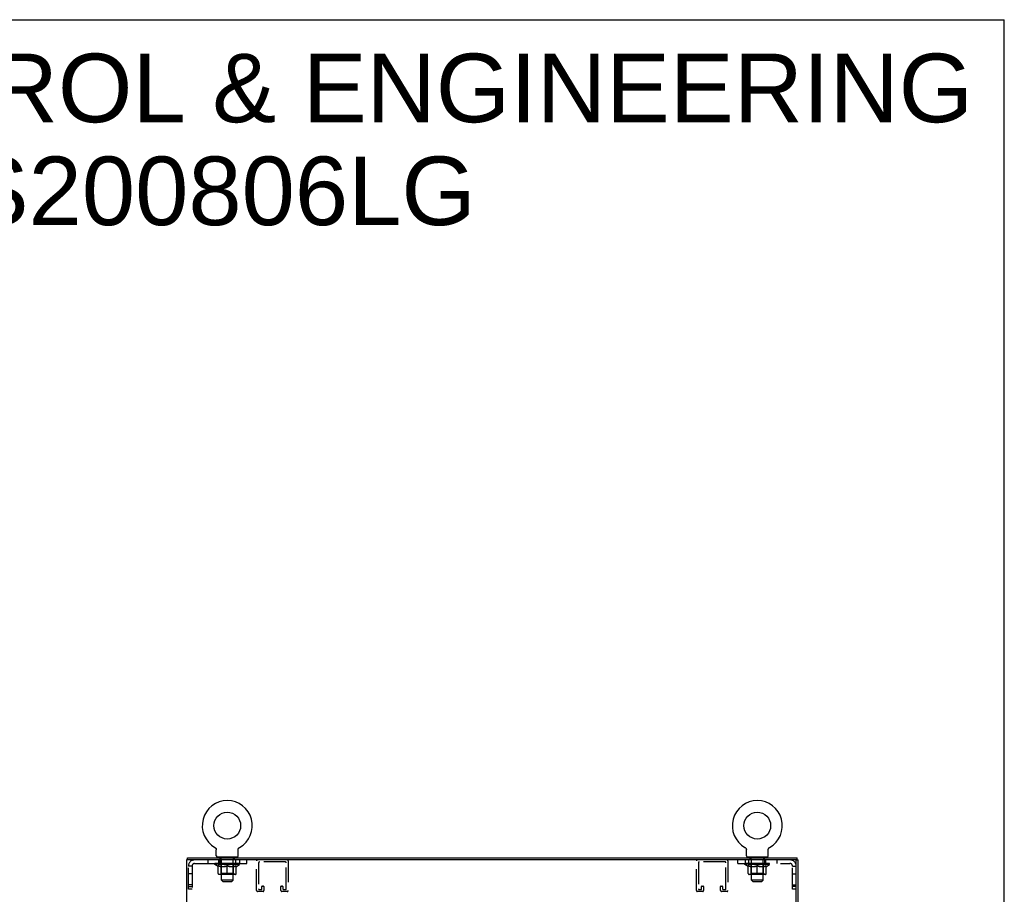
# Model space of a CAD drawing. Header units: inches. Extents: x 0 to 200, y 0 to 129.
# Tile 44 of 44: x 149 to 200, y 84 to 129. Entities that reach past the tile are written whole.
import ezdxf

# ---------------------------------------------------------------- set-up
doc = ezdxf.new("R2010")
doc.units = ezdxf.units.IN
doc.header["$LTSCALE"] = 11
doc.header["$MEASUREMENT"] = 0
doc.linetypes.add('HIDDEN', pattern=[0.2, 0.1, -0.1])
doc.layers.get('0').update_dxf_attribs({"linetype": 'CONTINUOUS'})
doc.layers.add('DEFAULT_2', color=8, linetype='HIDDEN')
doc.layers.add('DIMENSIONS', color=7, linetype='CONTINUOUS')
doc.styles.get("Standard").update_dxf_attribs({"font": 'arial.ttf'})

msp = doc.modelspace()

# ---------------------------------------------------------------- linework, layer by layer
at = {"color": 7, "linetype": 'Continuous'}
for p, q in [((0, 129.412), (200, 129.412)), ((200, 0), (200, 129.412)), ((159.36, 86.819), (159.359, 86.819)), ((159.36, 86.819), (159.364, 86.817)), ((159.362, 86.818), (159.361, 86.819)), ((159.364, 86.817), (159.368, 86.814)), ((159.368, 86.814), (159.372, 86.811)), ((159.372, 86.811), (159.376, 86.808)), ((159.376, 86.808), (159.38, 86.805)), ((159.38, 86.805), (159.384, 86.802)), ((159.384, 86.802), (159.388, 86.798)), ((159.388, 86.798), (159.392, 86.795)), ((159.391, 86.795), (159.395, 86.791)), ((159.395, 86.791), (159.398, 86.787)), ((159.398, 86.787), (159.402, 86.783)), ((159.401, 86.783), (159.405, 86.779)), ((159.405, 86.779), (159.408, 86.775)), ((159.407, 86.775), (159.41, 86.771)), ((159.413, 86.767), (159.415, 86.762)), ((159.415, 86.762), (159.418, 86.758)), ((159.418, 86.758), (159.42, 86.753)), ((159.42, 86.753), (159.422, 86.748)), ((159.422, 86.748), (159.424, 86.744)), ((159.424, 86.744), (159.425, 86.739)), ((159.425, 86.739), (159.427, 86.734)), ((159.427, 86.734), (159.428, 86.729)), ((159.428, 86.729), (159.429, 86.724)), ((159.429, 86.724), (159.43, 86.719)), ((159.43, 86.719), (159.431, 86.714)), ((159.431, 86.714), (159.432, 86.709)), ((159.432, 86.699), (159.432, 86.694)), ((159.432, 86.38), (159.432, 86.694)), ((160.557, 86.38), (160.557, 86.694)), ((160.558, 86.709), (160.559, 86.714)), ((160.558, 86.704), (160.558, 86.709)), ((160.559, 86.719), (160.56, 86.724)), ((160.559, 86.714), (160.559, 86.719)), ((160.56, 86.724), (160.562, 86.729)), ((160.562, 86.729), (160.563, 86.734)), ((160.563, 86.734), (160.564, 86.739)), ((160.564, 86.739), (160.566, 86.744)), ((160.566, 86.744), (160.568, 86.748)), ((160.568, 86.748), (160.57, 86.753)), ((160.57, 86.753), (160.572, 86.758)), ((160.572, 86.758), (160.574, 86.762)), ((160.574, 86.762), (160.577, 86.767)), ((160.577, 86.766), (160.579, 86.771)), ((160.579, 86.771), (160.582, 86.775)), ((160.582, 86.775), (160.585, 86.779)), ((160.585, 86.779), (160.588, 86.783)), ((160.588, 86.783), (160.591, 86.787)), ((160.591, 86.787), (160.595, 86.791)), ((160.595, 86.791), (160.598, 86.795)), ((160.598, 86.795), (160.602, 86.798)), ((160.602, 86.798), (160.606, 86.802)), ((160.605, 86.802), (160.609, 86.805)), ((160.609, 86.805), (160.613, 86.808)), ((160.613, 86.808), (160.617, 86.811)), ((160.617, 86.811), (160.621, 86.814)), ((160.621, 86.814), (160.626, 86.817)), ((160.621, 86.814), (160.623, 86.815)), ((160.626, 86.817), (160.63, 86.819)), ((160.629, 86.819), (160.627, 86.818)), ((160.63, 86.819), (160.63, 86.819)), ((186.648, 86.819), (186.647, 86.819)), ((186.648, 86.819), (186.652, 86.817)), ((186.65, 86.818), (186.649, 86.819)), ((186.652, 86.817), (186.656, 86.814)), ((186.656, 86.814), (186.66, 86.811)), ((186.66, 86.811), (186.664, 86.808)), ((186.664, 86.808), (186.668, 86.805)), ((186.668, 86.805), (186.672, 86.802)), ((186.672, 86.802), (186.676, 86.798)), ((186.676, 86.798), (186.68, 86.795)), ((186.679, 86.795), (186.683, 86.791)), ((186.683, 86.791), (186.686, 86.787)), ((186.686, 86.787), (186.69, 86.783)), ((186.689, 86.783), (186.693, 86.779)), ((186.693, 86.779), (186.696, 86.775)), ((186.695, 86.775), (186.698, 86.771)), ((186.698, 86.771), (186.701, 86.766)), ((186.701, 86.767), (186.703, 86.762)), ((186.703, 86.762), (186.706, 86.758)), ((186.706, 86.758), (186.708, 86.753)), ((186.708, 86.753), (186.71, 86.748)), ((186.71, 86.748), (186.712, 86.744)), ((186.712, 86.744), (186.713, 86.739)), ((186.713, 86.739), (186.715, 86.734)), ((186.715, 86.734), (186.716, 86.729)), ((186.716, 86.729), (186.717, 86.724)), ((186.717, 86.724), (186.718, 86.719)), ((186.718, 86.719), (186.719, 86.714)), ((186.719, 86.714), (186.72, 86.709)), ((186.72, 86.699), (186.72, 86.694)), ((186.72, 86.38), (186.72, 86.694)), ((187.845, 86.38), (187.845, 86.694)), ((187.846, 86.709), (187.847, 86.714)), ((187.846, 86.704), (187.846, 86.709)), ((187.847, 86.719), (187.848, 86.724)), ((187.847, 86.714), (187.847, 86.719)), ((187.848, 86.724), (187.85, 86.729)), ((187.849, 86.729), (187.851, 86.734)), ((187.851, 86.734), (187.852, 86.739)), ((187.852, 86.739), (187.854, 86.744)), ((187.854, 86.744), (187.856, 86.748)), ((187.856, 86.748), (187.858, 86.753)), ((187.858, 86.753), (187.86, 86.758)), ((187.86, 86.758), (187.862, 86.762)), ((187.862, 86.762), (187.865, 86.767)), ((187.865, 86.766), (187.867, 86.771)), ((187.867, 86.771), (187.87, 86.775)), ((187.87, 86.775), (187.873, 86.779)), ((187.873, 86.779), (187.876, 86.783)), ((187.876, 86.783), (187.879, 86.787)), ((187.879, 86.787), (187.883, 86.791)), ((187.883, 86.791), (187.886, 86.795)), ((187.886, 86.795), (187.89, 86.798)), ((187.89, 86.798), (187.893, 86.802)), ((187.893, 86.802), (187.897, 86.805)), ((187.897, 86.805), (187.901, 86.808)), ((187.901, 86.808), (187.905, 86.811)), ((187.905, 86.811), (187.909, 86.814)), ((187.909, 86.814), (187.914, 86.817)), ((187.909, 86.814), (187.911, 86.815)), ((187.914, 86.817), (187.918, 86.819)), ((187.917, 86.819), (187.915, 86.818)), ((187.918, 86.819), (187.918, 86.819)), ((157.943, 86.177), (157.943, 86.281)), ((159.495, 86.311), (159.495, 86.281)), ((160.495, 86.311), (159.495, 86.311)), ((160.495, 86.311), (160.495, 86.281)), ((186.783, 86.311), (186.783, 86.281)), ((187.783, 86.311), (186.783, 86.311)), ((187.783, 86.311), (187.783, 86.281)), ((189.283, 86.162), (189.283, 86.177)), ((189.283, 86.177), (189.387, 86.177)), ((189.335, 86.177), (189.335, 86.281))]:
    msp.add_line(p, q, dxfattribs=at)
at = {"color": 3, "linetype": 'Continuous'}
for p, q in [((157.891, 86.177), (157.891, 7.645)), ((189.268, 86.177), (157.891, 86.177)), ((157.943, 86.281), (189.335, 86.281)), ((189.387, 7.645), (189.387, 86.177)), ((189.283, 7.66), (189.283, 86.162))]:
    msp.add_line(p, q, dxfattribs=at)
at = {"color": 7, "linetype": 'Continuous'}
for points in [[(159.41, 86.771), (159.413, 86.766), (159.415, 86.762)], [(159.432, 86.709), (159.432, 86.704), (159.432, 86.699)], [(160.557, 86.694), (160.557, 86.699), (160.558, 86.704)], [(160.557, 86.694), (160.557, 86.699), (160.558, 86.704)], [(186.72, 86.709), (186.72, 86.704), (186.72, 86.699)], [(187.845, 86.694), (187.845, 86.699), (187.846, 86.704)], [(187.845, 86.694), (187.845, 86.699), (187.846, 86.704)]]:
    msp.add_lwpolyline(points, dxfattribs=at)
for centre in [(159.995, 87.939), (187.283, 87.939)]:
    msp.add_circle(centre, 0.688, dxfattribs=at)
for centre, radius, start, end in [((159.995, 87.939), 1.288, 299.5053, 240.4947), ((187.283, 87.939), 1.288, 299.5053, 240.4947), ((159.501, 86.38), 0.069, 180, 265), ((160.488, 86.38), 0.069, 275, 360), ((186.789, 86.38), 0.069, 180, 265), ((187.776, 86.38), 0.069, 275, 360)]:
    msp.add_arc(centre, radius, start, end, dxfattribs=at)
at = {"color": 3, "linetype": 'Continuous'}
msp.add_arc((189.268, 86.162), 0.015, 0, 90, dxfattribs=at)
at = {"layer": 'DEFAULT_2', "color": 8, "linetype": 'HIDDEN'}
for p, q in [((159.367, 86.815), (159.368, 86.814)), ((186.655, 86.815), (186.656, 86.814)), ((158.995, 86.177), (158.995, 85.989)), ((159.555, 85.989), (159.555, 86.177)), ((159.557, 85.989), (159.557, 86.177)), ((159.62, 86.177), (159.62, 85.989)), ((159.63, 86.221), (159.63, 86.301)), ((159.7, 86.211), (159.64, 86.211)), ((159.682, 86.311), (159.682, 86.281)), ((159.695, 85.13), (159.695, 86.201)), ((160.35, 86.211), (160.29, 86.211)), ((160.295, 85.13), (160.295, 86.201)), ((160.307, 86.311), (160.307, 86.281)), ((160.36, 86.221), (160.36, 86.301)), ((160.432, 85.989), (160.432, 86.177)), ((160.435, 85.989), (160.435, 86.177)), ((160.62, 86.177), (160.62, 85.989)), ((160.995, 85.989), (160.995, 86.177)), ((186.283, 85.989), (186.283, 86.177)), ((186.658, 86.177), (186.658, 85.989)), ((186.843, 85.989), (186.843, 86.177)), ((186.845, 85.989), (186.845, 86.177)), ((186.918, 86.221), (186.918, 86.301)), ((186.988, 86.211), (186.928, 86.211)), ((186.97, 86.311), (186.97, 86.281)), ((186.983, 85.13), (186.983, 86.201)), ((187.638, 86.211), (187.578, 86.211)), ((187.583, 85.13), (187.583, 86.201)), ((187.595, 86.311), (187.595, 86.281)), ((187.648, 86.221), (187.648, 86.301)), ((187.658, 86.177), (187.658, 85.989)), ((187.72, 85.989), (187.72, 86.177)), ((187.723, 85.989), (187.723, 86.177)), ((188.283, 86.177), (188.283, 85.989)), ((157.995, 84.676), (157.995, 85.859)), ((158.183, 85.859), (157.995, 85.859)), ((158.183, 85.859), (158.183, 84.676)), ((158.313, 85.989), (160.995, 85.989)), ((159.362, 85.945), (159.362, 85.991)), ((159.521, 85.833), (159.362, 85.945)), ((160.628, 85.945), (159.362, 85.945)), ((159.371, 85.985), (159.371, 85.991)), ((159.38, 85.981), (159.38, 85.985)), ((159.38, 85.981), (160.61, 85.981)), ((159.389, 85.981), (159.389, 85.985)), ((159.39, 85.981), (159.39, 85.985)), ((159.4, 85.985), (159.4, 85.991)), ((159.416, 85.981), (159.416, 85.985)), ((159.418, 85.981), (159.418, 85.985)), ((159.446, 85.985), (159.446, 85.991)), ((159.461, 85.981), (159.461, 85.985)), ((159.464, 85.981), (159.464, 85.985)), ((159.668, 85.984), (159.467, 85.984)), ((159.51, 85.985), (159.51, 85.991)), ((159.511, 85.981), (159.511, 85.984)), ((159.512, 85.981), (159.512, 85.984)), ((159.515, 85.981), (159.515, 85.984)), ((159.521, 85.833), (159.531, 85.833)), ((159.522, 85.981), (159.522, 85.985)), ((159.522, 85.981), (159.522, 85.984)), ((159.525, 85.981), (159.525, 85.985)), ((159.529, 85.981), (159.529, 85.985)), ((159.531, 85.47), (159.531, 85.876)), ((159.533, 85.981), (159.533, 85.984)), ((159.547, 85.981), (159.547, 85.984)), ((159.565, 85.981), (159.565, 85.984)), ((159.566, 85.981), (159.566, 85.987)), ((159.586, 85.981), (159.586, 85.984)), ((159.586, 85.981), (159.586, 85.984)), ((159.588, 85.985), (159.588, 85.991)), ((159.597, 85.981), (159.597, 85.985)), ((159.602, 85.981), (159.602, 85.985)), ((159.611, 85.981), (159.611, 85.984)), ((159.622, 85.981), (159.622, 85.989)), ((159.638, 85.981), (159.638, 85.984)), ((159.641, 85.981), (159.641, 85.984)), ((159.668, 85.981), (159.668, 85.984)), ((159.735, 85.984), (159.673, 85.984)), ((159.674, 85.833), (159.854, 85.833)), ((159.678, 85.985), (159.678, 85.991)), ((159.682, 85.473), (159.682, 85.942)), ((159.685, 85.981), (159.685, 85.985)), ((159.69, 85.981), (159.69, 85.985)), ((159.696, 85.981), (159.696, 85.99)), ((159.7, 85.981), (159.7, 85.984)), ((159.711, 85.981), (159.711, 85.984)), ((159.735, 85.981), (159.735, 85.984)), ((159.81, 85.984), (159.751, 85.984)), ((159.771, 85.981), (159.771, 85.984)), ((159.778, 85.985), (159.778, 85.991)), ((159.782, 85.981), (159.782, 85.985)), ((159.784, 85.981), (159.784, 85.991)), ((159.787, 85.981), (159.787, 85.985)), ((159.794, 85.981), (159.794, 85.985)), ((159.81, 85.981), (159.81, 85.984)), ((159.89, 85.984), (159.836, 85.984)), ((159.849, 85.981), (159.849, 85.984)), ((159.88, 85.984), (159.958, 85.989)), ((159.885, 85.985), (159.885, 85.991)), ((159.885, 85.985), (159.885, 85.991)), ((159.885, 85.991), (159.885, 85.991)), ((159.885, 85.981), (159.885, 85.985)), ((159.889, 85.981), (159.889, 85.985)), ((159.89, 85.981), (159.89, 85.984)), ((159.891, 85.981), (159.891, 85.985)), ((159.926, 85.984), (159.99, 85.984)), ((159.931, 85.981), (159.931, 85.984)), ((159.937, 85.984), (159.937, 85.988)), ((159.958, 85.984), (159.958, 85.989)), ((159.974, 85.981), (159.974, 85.984)), ((159.992, 85.985), (159.992, 85.985)), ((159.992, 85.981), (159.992, 85.985)), ((159.992, 85.981), (159.992, 85.985)), ((159.995, 85.985), (159.995, 85.991)), ((159.995, 85.991), (160.109, 85.984)), ((159.995, 85.433), (159.995, 85.877)), ((159.997, 85.981), (159.997, 85.985)), ((159.997, 85.985), (159.998, 85.985)), ((159.998, 85.981), (159.998, 85.985)), ((160.016, 85.981), (160.016, 85.984)), ((160.016, 85.984), (160.064, 85.984)), ((160.058, 85.981), (160.058, 85.984)), ((160.099, 85.981), (160.099, 85.985)), ((160.099, 85.981), (160.099, 85.984)), ((160.099, 85.984), (160.154, 85.984)), ((160.1, 85.981), (160.1, 85.985)), ((160.104, 85.985), (160.104, 85.991)), ((160.104, 85.991), (160.105, 85.991)), ((160.104, 85.981), (160.104, 85.985)), ((160.105, 85.985), (160.105, 85.991)), ((160.136, 85.833), (160.316, 85.833)), ((160.141, 85.981), (160.141, 85.984)), ((160.18, 85.981), (160.18, 85.984)), ((160.18, 85.984), (160.239, 85.984)), ((160.195, 85.981), (160.195, 85.985)), ((160.203, 85.981), (160.203, 85.985)), ((160.205, 85.981), (160.205, 85.991)), ((160.208, 85.981), (160.208, 85.985)), ((160.211, 85.985), (160.211, 85.991)), ((160.219, 85.981), (160.219, 85.984)), ((160.255, 85.981), (160.255, 85.984)), ((160.255, 85.984), (160.317, 85.984)), ((160.279, 85.981), (160.279, 85.984)), ((160.29, 85.981), (160.29, 85.984)), ((160.294, 85.981), (160.294, 85.99)), ((160.3, 85.981), (160.3, 85.985)), ((160.305, 85.981), (160.305, 85.985)), ((160.308, 85.473), (160.308, 85.942)), ((160.311, 85.985), (160.311, 85.991)), ((160.322, 85.981), (160.322, 85.984)), ((160.322, 85.984), (160.523, 85.984)), ((160.349, 85.981), (160.349, 85.984)), ((160.352, 85.981), (160.352, 85.984)), ((160.367, 85.981), (160.367, 85.989)), ((160.379, 85.981), (160.379, 85.984)), ((160.388, 85.981), (160.388, 85.985)), ((160.392, 85.981), (160.392, 85.985)), ((160.402, 85.985), (160.402, 85.991)), ((160.403, 85.981), (160.403, 85.984)), ((160.403, 85.981), (160.403, 85.984)), ((160.424, 85.981), (160.424, 85.987)), ((160.424, 85.981), (160.424, 85.984)), ((160.442, 85.981), (160.442, 85.984)), ((160.457, 85.981), (160.457, 85.984)), ((160.458, 85.47), (160.458, 85.876)), ((160.458, 85.833), (160.469, 85.833)), ((160.461, 85.981), (160.461, 85.985)), ((160.464, 85.981), (160.464, 85.985)), ((160.468, 85.981), (160.468, 85.985)), ((160.468, 85.981), (160.468, 85.984)), ((160.469, 85.833), (160.628, 85.945)), ((160.475, 85.981), (160.475, 85.984)), ((160.478, 85.981), (160.478, 85.984)), ((160.479, 85.981), (160.479, 85.984)), ((160.48, 85.985), (160.48, 85.991)), ((160.526, 85.981), (160.526, 85.985)), ((160.529, 85.981), (160.529, 85.985)), ((160.543, 85.985), (160.543, 85.991)), ((160.572, 85.981), (160.572, 85.985)), ((160.574, 85.981), (160.574, 85.985)), ((160.59, 85.985), (160.59, 85.991)), ((160.6, 85.981), (160.6, 85.985)), ((160.601, 85.981), (160.601, 85.985)), ((160.61, 85.981), (160.61, 85.985)), ((160.618, 85.985), (160.618, 85.991)), ((160.628, 85.945), (160.628, 85.991)), ((161.507, 84.598), (161.507, 86.131)), ((161.611, 86.027), (161.611, 84.679)), ((162.982, 86.073), (161.657, 86.073)), ((163.028, 84.679), (163.028, 86.027)), ((163.132, 86.131), (163.132, 84.598)), ((184.145, 84.598), (184.145, 86.131)), ((184.249, 86.027), (184.249, 84.679)), ((185.62, 86.073), (184.295, 86.073)), ((185.666, 84.679), (185.666, 86.027)), ((185.77, 86.131), (185.77, 84.598)), ((186.283, 85.989), (188.965, 85.989)), ((186.65, 85.945), (186.65, 85.991)), ((187.916, 85.945), (186.65, 85.945)), ((186.809, 85.833), (186.65, 85.945)), ((186.659, 85.985), (186.659, 85.991)), ((186.668, 85.981), (186.668, 85.985)), ((186.668, 85.981), (187.898, 85.981)), ((186.677, 85.981), (186.677, 85.985)), ((186.678, 85.981), (186.678, 85.985)), ((186.688, 85.985), (186.688, 85.991)), ((186.704, 85.981), (186.704, 85.985)), ((186.706, 85.981), (186.706, 85.985)), ((186.734, 85.985), (186.734, 85.991)), ((186.749, 85.981), (186.749, 85.985)), ((186.752, 85.981), (186.752, 85.985)), ((186.956, 85.984), (186.755, 85.984)), ((186.798, 85.985), (186.798, 85.991)), ((186.799, 85.981), (186.799, 85.984)), ((186.8, 85.981), (186.8, 85.984)), ((186.803, 85.981), (186.803, 85.984)), ((186.809, 85.833), (186.819, 85.833)), ((186.81, 85.981), (186.81, 85.985)), ((186.81, 85.981), (186.81, 85.984)), ((186.813, 85.981), (186.813, 85.985)), ((186.817, 85.981), (186.817, 85.985)), ((186.819, 85.47), (186.819, 85.876)), ((186.821, 85.981), (186.821, 85.984)), ((186.835, 85.981), (186.835, 85.984)), ((186.853, 85.981), (186.853, 85.984)), ((186.854, 85.981), (186.854, 85.987)), ((186.874, 85.981), (186.874, 85.984)), ((186.874, 85.981), (186.874, 85.984)), ((186.876, 85.985), (186.876, 85.991)), ((186.885, 85.981), (186.885, 85.985)), ((186.89, 85.981), (186.89, 85.985)), ((186.899, 85.981), (186.899, 85.984)), ((186.91, 85.981), (186.91, 85.989)), ((186.926, 85.981), (186.926, 85.984)), ((186.929, 85.981), (186.929, 85.984)), ((186.956, 85.981), (186.956, 85.984)), ((187.023, 85.984), (186.961, 85.984)), ((186.962, 85.833), (187.142, 85.833)), ((186.966, 85.985), (186.966, 85.991)), ((186.97, 85.473), (186.97, 85.942)), ((186.973, 85.981), (186.973, 85.985)), ((186.978, 85.981), (186.978, 85.985)), ((186.984, 85.981), (186.984, 85.99)), ((186.988, 85.981), (186.988, 85.984)), ((186.999, 85.981), (186.999, 85.984)), ((187.023, 85.981), (187.023, 85.984)), ((187.098, 85.984), (187.039, 85.984)), ((187.059, 85.981), (187.059, 85.984)), ((187.066, 85.985), (187.066, 85.991)), ((187.07, 85.981), (187.07, 85.985)), ((187.072, 85.981), (187.072, 85.991)), ((187.075, 85.981), (187.075, 85.985)), ((187.082, 85.981), (187.082, 85.985)), ((187.098, 85.981), (187.098, 85.984)), ((187.178, 85.984), (187.124, 85.984)), ((187.137, 85.981), (187.137, 85.984)), ((187.168, 85.984), (187.246, 85.989)), ((187.173, 85.985), (187.173, 85.991)), ((187.173, 85.985), (187.173, 85.991)), ((187.173, 85.991), (187.173, 85.991)), ((187.173, 85.981), (187.173, 85.985)), ((187.177, 85.981), (187.177, 85.985)), ((187.178, 85.981), (187.178, 85.984)), ((187.179, 85.981), (187.179, 85.985)), ((187.214, 85.984), (187.278, 85.984)), ((187.219, 85.981), (187.219, 85.984)), ((187.225, 85.984), (187.225, 85.988)), ((187.246, 85.984), (187.246, 85.989)), ((187.262, 85.981), (187.262, 85.984)), ((187.28, 85.985), (187.28, 85.985)), ((187.28, 85.981), (187.28, 85.985)), ((187.28, 85.981), (187.28, 85.985)), ((187.283, 85.985), (187.283, 85.991)), ((187.283, 85.991), (187.397, 85.984)), ((187.283, 85.433), (187.283, 85.877)), ((187.285, 85.981), (187.285, 85.985)), ((187.285, 85.981), (187.285, 85.985)), ((187.285, 85.985), (187.285, 85.985)), ((187.304, 85.981), (187.304, 85.984)), ((187.304, 85.984), (187.352, 85.984)), ((187.346, 85.981), (187.346, 85.984)), ((187.387, 85.981), (187.387, 85.985)), ((187.387, 85.981), (187.387, 85.984)), ((187.387, 85.984), (187.442, 85.984)), ((187.388, 85.981), (187.388, 85.985)), ((187.392, 85.985), (187.392, 85.991)), ((187.392, 85.991), (187.393, 85.991)), ((187.392, 85.981), (187.392, 85.985)), ((187.393, 85.985), (187.393, 85.991)), ((187.424, 85.833), (187.604, 85.833)), ((187.429, 85.981), (187.429, 85.984)), ((187.468, 85.981), (187.468, 85.984)), ((187.468, 85.984), (187.527, 85.984)), ((187.483, 85.981), (187.483, 85.985)), ((187.491, 85.981), (187.491, 85.985)), ((187.493, 85.981), (187.493, 85.991)), ((187.496, 85.981), (187.496, 85.985)), ((187.499, 85.985), (187.499, 85.991)), ((187.507, 85.981), (187.507, 85.984)), ((187.543, 85.981), (187.543, 85.984)), ((187.543, 85.984), (187.605, 85.984)), ((187.567, 85.981), (187.567, 85.984)), ((187.578, 85.981), (187.578, 85.984)), ((187.582, 85.981), (187.582, 85.99)), ((187.588, 85.981), (187.588, 85.985)), ((187.593, 85.981), (187.593, 85.985)), ((187.596, 85.473), (187.596, 85.942)), ((187.599, 85.985), (187.599, 85.991)), ((187.61, 85.981), (187.61, 85.984)), ((187.61, 85.984), (187.811, 85.984)), ((187.637, 85.981), (187.637, 85.984)), ((187.64, 85.981), (187.64, 85.984)), ((187.655, 85.981), (187.655, 85.989)), ((187.667, 85.981), (187.667, 85.984)), ((187.676, 85.981), (187.676, 85.985)), ((187.68, 85.981), (187.68, 85.985)), ((187.69, 85.985), (187.69, 85.991)), ((187.691, 85.981), (187.691, 85.984)), ((187.691, 85.981), (187.691, 85.984)), ((187.712, 85.981), (187.712, 85.987)), ((187.712, 85.981), (187.712, 85.984)), ((187.73, 85.981), (187.73, 85.984)), ((187.744, 85.981), (187.744, 85.984)), ((187.746, 85.47), (187.746, 85.876)), ((187.746, 85.833), (187.757, 85.833)), ((187.749, 85.981), (187.749, 85.985)), ((187.752, 85.981), (187.752, 85.985)), ((187.756, 85.981), (187.756, 85.985)), ((187.756, 85.981), (187.756, 85.984)), ((187.757, 85.833), (187.916, 85.945)), ((187.763, 85.981), (187.763, 85.984)), ((187.766, 85.981), (187.766, 85.984)), ((187.767, 85.981), (187.767, 85.984)), ((187.768, 85.985), (187.768, 85.991)), ((187.814, 85.981), (187.814, 85.985)), ((187.817, 85.981), (187.817, 85.985)), ((187.831, 85.985), (187.831, 85.991)), ((187.86, 85.981), (187.86, 85.985)), ((187.862, 85.981), (187.862, 85.985)), ((187.878, 85.985), (187.878, 85.991)), ((187.888, 85.981), (187.888, 85.985)), ((187.889, 85.981), (187.889, 85.985)), ((187.898, 85.981), (187.898, 85.985)), ((187.906, 85.985), (187.906, 85.991)), ((187.916, 85.945), (187.916, 85.991)), ((189.095, 84.676), (189.095, 85.859)), ((189.095, 85.859), (189.283, 85.859)), ((158.183, 85.458), (157.995, 85.458)), ((160.421, 85.433), (159.568, 85.433)), ((159.682, 85.473), (159.642, 85.433)), ((160.308, 85.473), (159.682, 85.473)), ((160.308, 85.473), (160.347, 85.433)), ((187.709, 85.433), (186.856, 85.433)), ((186.97, 85.473), (186.93, 85.433)), ((187.596, 85.473), (186.97, 85.473)), ((187.596, 85.473), (187.635, 85.433)), ((189.095, 85.458), (189.283, 85.458)), ((158.183, 84.896), (157.995, 84.896)), ((157.995, 84.801), (158.183, 84.801)), ((158.183, 84.676), (157.995, 84.676)), ((159.764, 85.061), (159.695, 85.13)), ((160.295, 85.13), (159.695, 85.13)), ((159.764, 85.061), (160.226, 85.061)), ((160.226, 85.061), (160.295, 85.13)), ((161.634, 84.656), (161.755, 84.656)), ((161.778, 84.679), (161.778, 84.81)), ((161.801, 84.833), (161.859, 84.833)), ((161.882, 84.81), (161.882, 84.598)), ((162.757, 84.598), (162.757, 84.81)), ((162.78, 84.833), (162.838, 84.833)), ((162.861, 84.81), (162.861, 84.679)), ((162.884, 84.656), (163.005, 84.656)), ((184.272, 84.656), (184.393, 84.656)), ((184.416, 84.679), (184.416, 84.81)), ((184.439, 84.833), (184.497, 84.833)), ((184.52, 84.81), (184.52, 84.598)), ((185.395, 84.598), (185.395, 84.81)), ((185.418, 84.833), (185.476, 84.833)), ((185.499, 84.81), (185.499, 84.679)), ((185.522, 84.656), (185.643, 84.656)), ((187.052, 85.061), (186.983, 85.13)), ((187.583, 85.13), (186.983, 85.13)), ((187.052, 85.061), (187.514, 85.061)), ((187.514, 85.061), (187.583, 85.13)), ((189.095, 84.896), (189.283, 84.896)), ((189.283, 84.801), (189.095, 84.801)), ((189.283, 84.676), (189.095, 84.676)), ((161.836, 84.552), (161.553, 84.552)), ((163.086, 84.552), (162.803, 84.552)), ((184.474, 84.552), (184.191, 84.552)), ((185.724, 84.552), (185.441, 84.552))]:
    msp.add_line(p, q, dxfattribs=at)
for points in [[(159.531, 85.876), (159.556, 85.866), (159.58, 85.857), (159.604, 85.85), (159.627, 85.843), (159.65, 85.838), (159.674, 85.833)], [(159.681, 85.833), (159.657, 85.838), (159.632, 85.843), (159.607, 85.85), (159.582, 85.858), (159.557, 85.866), (159.531, 85.876)], [(159.995, 85.877), (159.969, 85.867), (159.943, 85.858), (159.918, 85.85), (159.893, 85.843), (159.868, 85.838), (159.844, 85.833)], [(159.854, 85.833), (159.877, 85.838), (159.9, 85.843), (159.923, 85.85), (159.947, 85.857), (159.971, 85.866), (159.995, 85.875)], [(160.146, 85.833), (160.121, 85.838), (160.096, 85.843), (160.071, 85.85), (160.046, 85.858), (160.021, 85.867), (159.995, 85.877)], [(159.995, 85.875), (160.019, 85.866), (160.043, 85.857), (160.067, 85.85), (160.09, 85.843), (160.113, 85.838), (160.136, 85.833)], [(160.458, 85.876), (160.432, 85.866), (160.407, 85.858), (160.382, 85.85), (160.357, 85.843), (160.333, 85.838), (160.308, 85.833)], [(160.316, 85.833), (160.339, 85.838), (160.363, 85.843), (160.386, 85.85), (160.41, 85.858), (160.434, 85.866), (160.458, 85.876)], [(186.969, 85.833), (186.945, 85.838), (186.92, 85.843), (186.895, 85.85), (186.87, 85.858), (186.845, 85.866), (186.819, 85.876)], [(186.819, 85.876), (186.844, 85.866), (186.868, 85.857), (186.892, 85.85), (186.915, 85.843), (186.938, 85.838), (186.962, 85.833)], [(187.283, 85.877), (187.257, 85.867), (187.231, 85.858), (187.206, 85.85), (187.181, 85.843), (187.156, 85.838), (187.132, 85.833)], [(187.142, 85.833), (187.165, 85.838), (187.188, 85.843), (187.211, 85.85), (187.235, 85.857), (187.259, 85.866), (187.283, 85.875)], [(187.434, 85.833), (187.409, 85.838), (187.384, 85.843), (187.359, 85.85), (187.334, 85.858), (187.309, 85.867), (187.283, 85.877)], [(187.283, 85.875), (187.307, 85.866), (187.331, 85.857), (187.355, 85.85), (187.378, 85.843), (187.401, 85.838), (187.424, 85.833)], [(187.746, 85.876), (187.72, 85.866), (187.695, 85.858), (187.67, 85.85), (187.645, 85.843), (187.621, 85.838), (187.596, 85.833)], [(187.604, 85.833), (187.627, 85.838), (187.651, 85.843), (187.674, 85.85), (187.698, 85.858), (187.722, 85.866), (187.746, 85.876)]]:
    msp.add_lwpolyline(points, dxfattribs=at)
for centre, radius, start, end in [((158.313, 85.859), 0.318, 90, 180), ((159.501, 86.38), 0.069, 265, 270), ((159.62, 86.301), 0.01, 0, 90), ((159.64, 86.221), 0.01, 180, 270), ((159.685, 86.201), 0.01, 0, 90), ((160.305, 86.201), 0.01, 90, 180), ((160.35, 86.221), 0.01, 270, 360), ((160.37, 86.301), 0.01, 90, 180), ((160.488, 86.38), 0.069, 270, 275), ((161.553, 86.131), 0.046, 90, 180), ((163.086, 86.131), 0.046, 0, 90), ((184.191, 86.131), 0.046, 90, 180), ((185.724, 86.131), 0.046, 0, 90), ((186.789, 86.38), 0.069, 265, 270), ((186.908, 86.301), 0.01, 0, 90), ((186.928, 86.221), 0.01, 180, 270), ((186.973, 86.201), 0.01, 0, 90), ((187.593, 86.201), 0.01, 90, 180), ((187.638, 86.221), 0.01, 270, 360), ((187.658, 86.301), 0.01, 90, 180), ((187.776, 86.38), 0.069, 270, 275), ((188.965, 85.859), 0.318, 0, 90), ((158.313, 85.859), 0.13, 90, 180), ((159.642, 85.942), 0.0398, 0, 90), ((160.347, 85.942), 0.0398, 90, 180), ((161.657, 86.027), 0.046, 90, 180), ((162.982, 86.027), 0.046, 0, 90), ((184.295, 86.027), 0.046, 90, 180), ((185.62, 86.027), 0.046, 0, 90), ((186.93, 85.942), 0.0398, 0, 90), ((187.635, 85.942), 0.0398, 90, 180), ((188.965, 85.859), 0.13, 0, 90), ((159.568, 85.47), 0.0371, 180, 270), ((160.421, 85.47), 0.0371, 270, 360), ((186.856, 85.47), 0.0371, 180, 270), ((187.709, 85.47), 0.0371, 270, 360), ((161.634, 84.679), 0.023, 180, 270), ((161.755, 84.679), 0.023, 270, 360), ((161.801, 84.81), 0.023, 90, 180), ((161.859, 84.81), 0.023, 0, 90), ((162.78, 84.81), 0.023, 90, 180), ((162.838, 84.81), 0.023, 0, 90), ((162.884, 84.679), 0.023, 180, 270), ((163.005, 84.679), 0.023, 270, 360), ((184.272, 84.679), 0.023, 180, 270), ((184.393, 84.679), 0.023, 270, 360), ((184.439, 84.81), 0.023, 90, 180), ((184.497, 84.81), 0.023, 0, 90), ((185.418, 84.81), 0.023, 90, 180), ((185.476, 84.81), 0.023, 0, 90), ((185.522, 84.679), 0.023, 180, 270), ((185.643, 84.679), 0.023, 270, 360), ((161.553, 84.598), 0.046, 180, 270), ((161.836, 84.598), 0.046, 270, 360), ((162.803, 84.598), 0.046, 180, 270), ((163.086, 84.598), 0.046, 270, 360), ((184.191, 84.598), 0.046, 180, 270), ((184.474, 84.598), 0.046, 270, 360), ((185.441, 84.598), 0.046, 180, 270), ((185.724, 84.598), 0.046, 270, 360)]:
    msp.add_arc(centre, radius, start, end, dxfattribs=at)
for centre, major_axis, ratio, start_param, end_param in [((159.995, 85.991), (0.633, 0.007), 0.05963, 2.96643, 3.140963), ((159.342, 85.979), (0.198, 0), 0.060556, 0.430652, 1.470503), ((159.995, 85.991), (0.633, 0), 0.060556, 3.141593, 3.316126), ((159.342, 85.973), (0.198, 0.002), 0.05963, 1.376596, 1.469874), ((159.995, 85.991), (0.633, 0.013), 0.05688, 2.791345, 2.965878), ((159.317, 85.979), (0.198, 0.002), 0.05963, 0.25549, 1.295341), ((159.386, 85.979), (0.198, -0.002), 0.05963, 0.605815, 1.645666), ((159.995, 85.991), (0.633, -0.007), 0.05963, -2.96643, -2.791898), ((159.386, 85.973), (0.198, 0), 0.060556, 1.551758, 1.645036), ((159.317, 85.973), (0.198, 0.004), 0.05688, 1.20151, 1.294789), ((159.387, 85.975), (0.164, 0.002), 0.05963, 1.065228, 1.614276), ((159.367, 85.975), (0.164, 0.003), 0.05688, 0.890143, 1.43919), ((159.425, 85.975), (0.164, 0), 0.060556, 1.240391, 1.789438), ((159.995, 85.991), (0.633, 0.019), 0.052395, 2.616403, 2.790936), ((159.314, 85.979), (0.198, 0.004), 0.05688, 0.080405, 1.120256), ((159.449, 85.979), (0.198, -0.004), 0.05688, 0.7809, 1.820751), ((159.995, 85.991), (0.633, -0.013), 0.05688, -2.791345, -2.616812), ((159.449, 85.973), (0.198, -0.002), 0.05963, 1.72692, 1.820198), ((159.314, 85.973), (0.198, 0.006), 0.052395, 1.026568, 1.119847), ((159.367, 85.975), (0.164, 0.005), 0.052395, 0.715201, 1.264248), ((159.481, 85.975), (0.164, -0.002), 0.05963, 1.415553, 1.9646), ((159.995, 85.991), (0.633, 0.025), 0.046319, 2.441654, 2.616187), ((159.528, 85.979), (0.198, -0.006), 0.052395, 0.955842, 1.995693), ((159.995, 85.991), (0.633, -0.019), 0.052395, -2.616403, -2.44187), ((159.331, 85.979), (0.198, 0.006), 0.052395, -0.094537, 0.945314), ((159.528, 85.973), (0.198, -0.004), 0.05688, 1.902006, 1.995284), ((159.331, 85.973), (0.198, 0.008), 0.046319, 0.851819, 0.945098), ((159.385, 85.975), (0.164, 0.006), 0.046319, 0.540452, 1.089499), ((159.552, 85.975), (0.164, -0.003), 0.05688, 1.590638, 2.139686), ((159.995, 85.991), (0.633, 0.029), 0.038841, 2.267123, 2.441656), ((159.621, 85.979), (0.198, -0.008), 0.046319, 1.130591, 2.170442), ((159.368, 85.979), (0.198, 0.008), 0.046319, -0.269286, 0.770565), ((159.995, 85.991), (0.633, -0.025), 0.046319, -2.441654, -2.267121), ((159.621, 85.973), (0.198, -0.006), 0.052395, 2.076947, 2.170226), ((159.368, 85.973), (0.198, 0.009), 0.038841, 0.677289, 0.770567), ((159.422, 85.975), (0.164, 0.008), 0.038841, 0.365921, 0.914969), ((159.636, 85.975), (0.164, -0.005), 0.052395, 1.76558, 2.314627), ((159.995, 85.991), (0.633, 0.033), 0.030195, 2.09281, 2.267343), ((159.726, 85.979), (0.198, -0.009), 0.038841, 1.305122, 2.344973), ((159.424, 85.979), (0.198, 0.009), 0.038841, -0.443817, 0.596034), ((159.995, 85.991), (0.633, -0.029), 0.038841, -2.267123, -2.092591), ((159.726, 85.973), (0.198, -0.008), 0.046319, 2.251696, 2.344975), ((159.424, 85.973), (0.198, 0.01), 0.030195, 0.502975, 0.596254), ((159.476, 85.975), (0.164, 0.009), 0.030195, 0.191608, 0.740655), ((159.732, 85.975), (0.164, -0.006), 0.046319, 1.940329, 2.489376), ((159.498, 85.979), (0.198, 0.01), 0.030195, -0.61813, 0.421721), ((159.995, 85.991), (0.633, 0.036), 0.020645, 1.918687, 2.09322), ((159.839, 85.979), (0.198, -0.01), 0.030195, 1.479435, 2.519286), ((159.995, 85.991), (0.633, -0.033), 0.030195, -2.09281, -1.918277), ((159.839, 85.973), (0.198, -0.009), 0.038841, 2.426227, 2.519505), ((159.498, 85.973), (0.198, 0.011), 0.020645, 0.328852, 0.422131), ((159.546, 85.975), (0.164, 0.009), 0.020645, 0.017485, 0.566532), ((159.835, 85.975), (0.164, -0.008), 0.038841, 2.11486, 2.663907), ((159.586, 85.979), (0.198, 0.011), 0.020645, -0.792253, 0.247598), ((159.995, 85.991), (0.633, 0.038), 0.010478, 1.744704, 1.919237), ((159.957, 85.979), (0.198, -0.011), 0.020645, 1.653558, 2.693409), ((159.995, 85.991), (0.633, -0.036), 0.020645, -1.918687, -1.744154), ((159.957, 85.973), (0.198, -0.01), 0.030195, 2.60054, 2.693819), ((159.586, 85.973), (0.198, 0.012), 0.010478, 0.154869, 0.248148), ((159.63, 85.975), (0.164, 0.01), 0.010478, 6.126688, 6.675735), ((159.944, 85.975), (0.164, -0.009), 0.030195, 2.289173, 2.83822), ((159.687, 85.979), (0.198, 0.012), 0.010478, -0.966236, -0.000846), ((160.076, 85.979), (0.198, -0.012), 0.010478, 1.827541, 2.867392), ((159.995, 85.991), (0.633, -0.038), 0.010478, -1.744704, -1.570171), ((160.076, 85.973), (0.198, -0.011), 0.020645, 2.774664, 2.867942), ((160.054, 85.975), (0.164, -0.009), 0.020645, 2.463296, 3.012344), ((159.914, 85.979), (0.198, 0.012), 0.010478, 0.274201, 1.314052), ((159.828, 85.975), (0.164, 0.01), 0.010478, -0.000298, 0.504314), ((159.798, 85.973), (0.198, 0.012), 0.010478, 0.192946, 0.399283), ((159.995, 85.991), (0.633, 0.038), 0.010478, -1.578586, -1.396888), ((160.192, 85.973), (0.198, -0.012), 0.010478, 2.948646, 3.041925), ((160.162, 85.975), (0.164, -0.01), 0.010478, 2.637279, 3.142076), ((160.033, 85.979), (0.198, 0.011), 0.020645, 0.448184, 1.488034), ((159.936, 85.975), (0.164, 0.009), 0.020645, 0.129249, 0.678296), ((159.914, 85.973), (0.198, 0.011), 0.020645, 0.273651, 0.366929), ((160.302, 85.979), (0.198, -0.012), 0.010478, -3.140747, -2.175357), ((159.995, 85.991), (0.633, 0.036), 0.020645, -1.397439, -1.222906), ((159.995, 85.991), (0.633, -0.038), 0.010478, 1.222355, 1.396888), ((160.151, 85.979), (0.198, 0.01), 0.030195, 0.622307, 1.662158), ((160.046, 85.975), (0.164, 0.009), 0.030195, 0.303372, 0.852419), ((160.359, 85.975), (0.164, -0.01), 0.010478, 2.749043, 3.29809), ((160.403, 85.979), (0.198, -0.011), 0.020645, 2.893995, 3.933846), ((160.033, 85.973), (0.198, 0.01), 0.030195, 0.447774, 0.541052), ((160.403, 85.973), (0.198, -0.012), 0.010478, 2.893445, 2.986723), ((159.995, 85.991), (0.633, 0.033), 0.030195, -1.223315, -1.048783), ((159.995, 85.991), (0.633, -0.036), 0.020645, 1.048373, 1.222906), ((160.264, 85.979), (0.198, 0.009), 0.038841, 0.79662, 1.836471), ((160.154, 85.975), (0.164, 0.008), 0.038841, 0.477686, 1.026733), ((160.443, 85.975), (0.164, -0.009), 0.020645, 2.57506, 3.124108), ((160.492, 85.979), (0.198, -0.01), 0.030195, 2.719872, 3.759723), ((160.368, 85.979), (0.198, 0.008), 0.046319, 0.971151, 2.011002), ((160.151, 85.973), (0.198, 0.009), 0.038841, 0.622087, 0.715366), ((160.492, 85.973), (0.198, -0.011), 0.020645, 2.719462, 2.812741), ((159.995, 85.991), (0.633, 0.029), 0.038841, -1.049002, -0.874469), ((159.995, 85.991), (0.633, -0.033), 0.030195, 0.87425, 1.048783), ((160.258, 85.975), (0.164, 0.006), 0.046319, 0.652216, 1.201263), ((160.462, 85.979), (0.198, 0.006), 0.052395, 1.1459, 2.185751), ((160.513, 85.975), (0.164, -0.009), 0.030195, 2.400937, 2.949985), ((160.566, 85.979), (0.198, -0.009), 0.038841, 2.545558, 3.585409), ((160.353, 85.975), (0.164, 0.005), 0.052395, 0.826965, 1.376012), ((160.264, 85.973), (0.198, 0.008), 0.046319, 0.796618, 0.889896), ((160.566, 85.973), (0.198, -0.01), 0.030195, 2.545339, 2.638617), ((160.541, 85.979), (0.198, 0.004), 0.05688, 1.320842, 2.360692), ((159.995, 85.991), (0.633, 0.025), 0.046319, -0.874471, -0.699939), ((159.995, 85.991), (0.633, -0.029), 0.038841, 0.699936, 0.874469), ((160.622, 85.979), (0.198, -0.008), 0.046319, 2.371028, 3.410879), ((160.568, 85.975), (0.164, -0.008), 0.038841, 2.226624, 2.775671), ((160.604, 85.979), (0.198, 0.002), 0.05963, 1.495927, 2.535778), ((160.438, 85.975), (0.164, 0.003), 0.05688, 1.001907, 1.550954), ((160.659, 85.979), (0.198, -0.006), 0.052395, 2.196279, 3.23613), ((160.368, 85.973), (0.198, 0.006), 0.052395, 0.971367, 1.064645), ((160.605, 85.975), (0.164, -0.006), 0.046319, 2.052093, 2.601141), ((160.648, 85.979), (0.198, 0), 0.060556, 1.671089, 2.71094), ((160.622, 85.973), (0.198, -0.009), 0.038841, 2.371026, 2.464304), ((160.676, 85.979), (0.198, -0.004), 0.05688, 2.021337, 3.061188), ((159.995, 85.991), (0.633, 0.019), 0.052395, -0.699723, -0.52519), ((159.995, 85.991), (0.633, -0.025), 0.046319, 0.525406, 0.699939), ((160.672, 85.979), (0.198, -0.002), 0.05963, 1.846251, 2.886102), ((160.509, 85.975), (0.164, 0.002), 0.05963, 1.176993, 1.72604), ((160.623, 85.975), (0.164, -0.005), 0.052395, 1.877344, 2.426392), ((160.564, 85.975), (0.164, 0), 0.060556, 1.352155, 1.901202), ((160.622, 85.975), (0.164, -0.003), 0.05688, 1.702402, 2.25145), ((160.603, 85.975), (0.164, -0.002), 0.05963, 1.527317, 2.076364), ((160.462, 85.973), (0.198, 0.004), 0.05688, 1.146309, 1.239587), ((160.659, 85.973), (0.198, -0.008), 0.046319, 2.196495, 2.289773), ((159.995, 85.991), (0.633, 0.013), 0.05688, -0.524781, -0.350248), ((159.995, 85.991), (0.633, -0.019), 0.052395, 0.350657, 0.52519), ((160.541, 85.973), (0.198, 0.002), 0.05963, 1.321394, 1.414673), ((160.676, 85.973), (0.198, -0.006), 0.052395, 2.021746, 2.115024), ((159.995, 85.991), (0.633, 0.007), 0.05963, -0.349695, -0.175162), ((159.995, 85.991), (0.633, -0.013), 0.05688, 0.175715, 0.350248), ((160.604, 85.973), (0.198, 0), 0.060556, 1.496556, 1.589835), ((160.672, 85.973), (0.198, -0.004), 0.05688, 1.846804, 1.940083), ((160.648, 85.973), (0.198, -0.002), 0.05963, 1.671719, 1.764997), ((159.995, 85.991), (0.633, 0), 0.060556, -0.174533, 0), ((159.995, 85.991), (0.633, -0.007), 0.05963, 0.000629, 0.175162), ((187.283, 85.991), (0.633, 0.007), 0.05963, 2.96643, 3.140963), ((186.63, 85.979), (0.198, 0), 0.060556, 0.430652, 1.470503), ((187.283, 85.991), (0.633, 0), 0.060556, 3.141593, 3.316126), ((186.63, 85.973), (0.198, 0.002), 0.05963, 1.376596, 1.469874), ((187.283, 85.991), (0.633, 0.013), 0.05688, 2.791345, 2.965878), ((186.605, 85.979), (0.198, 0.002), 0.05963, 0.25549, 1.295341), ((186.674, 85.979), (0.198, -0.002), 0.05963, 0.605815, 1.645666), ((187.283, 85.991), (0.633, -0.007), 0.05963, -2.96643, -2.791898), ((186.674, 85.973), (0.198, 0), 0.060556, 1.551758, 1.645036), ((186.605, 85.973), (0.198, 0.004), 0.05688, 1.20151, 1.294789), ((186.675, 85.975), (0.164, 0.002), 0.05963, 1.065228, 1.614276), ((186.655, 85.975), (0.164, 0.003), 0.05688, 0.890143, 1.43919), ((186.713, 85.975), (0.164, 0), 0.060556, 1.240391, 1.789438), ((187.283, 85.991), (0.633, 0.019), 0.052395, 2.616403, 2.790936), ((186.602, 85.979), (0.198, 0.004), 0.05688, 0.080405, 1.120256), ((186.737, 85.979), (0.198, -0.004), 0.05688, 0.7809, 1.820751), ((187.283, 85.991), (0.633, -0.013), 0.05688, -2.791345, -2.616812), ((186.737, 85.973), (0.198, -0.002), 0.05963, 1.72692, 1.820198), ((186.602, 85.973), (0.198, 0.006), 0.052395, 1.026568, 1.119847), ((186.655, 85.975), (0.164, 0.005), 0.052395, 0.715201, 1.264248), ((186.769, 85.975), (0.164, -0.002), 0.05963, 1.415553, 1.9646), ((187.283, 85.991), (0.633, 0.025), 0.046319, 2.441654, 2.616187), ((186.816, 85.979), (0.198, -0.006), 0.052395, 0.955842, 1.995693), ((187.283, 85.991), (0.633, -0.019), 0.052395, -2.616403, -2.44187), ((186.619, 85.979), (0.198, 0.006), 0.052395, -0.094537, 0.945314), ((186.816, 85.973), (0.198, -0.004), 0.05688, 1.902006, 1.995284), ((186.619, 85.973), (0.198, 0.008), 0.046319, 0.851819, 0.945098), ((186.673, 85.975), (0.164, 0.006), 0.046319, 0.540452, 1.089499), ((186.84, 85.975), (0.164, -0.003), 0.05688, 1.590638, 2.139686), ((187.283, 85.991), (0.633, 0.029), 0.038841, 2.267123, 2.441656), ((186.909, 85.979), (0.198, -0.008), 0.046319, 1.130591, 2.170442), ((186.656, 85.979), (0.198, 0.008), 0.046319, -0.269286, 0.770565), ((187.283, 85.991), (0.633, -0.025), 0.046319, -2.441654, -2.267121), ((186.909, 85.973), (0.198, -0.006), 0.052395, 2.076947, 2.170226), ((186.656, 85.973), (0.198, 0.009), 0.038841, 0.677289, 0.770567), ((186.71, 85.975), (0.164, 0.008), 0.038841, 0.365921, 0.914969), ((186.924, 85.975), (0.164, -0.005), 0.052395, 1.76558, 2.314627), ((187.283, 85.991), (0.633, 0.033), 0.030195, 2.09281, 2.267343), ((187.014, 85.979), (0.198, -0.009), 0.038841, 1.305122, 2.344973), ((186.712, 85.979), (0.198, 0.009), 0.038841, -0.443817, 0.596034), ((187.283, 85.991), (0.633, -0.029), 0.038841, -2.267123, -2.092591), ((187.014, 85.973), (0.198, -0.008), 0.046319, 2.251696, 2.344975), ((186.712, 85.973), (0.198, 0.01), 0.030195, 0.502975, 0.596254), ((186.764, 85.975), (0.164, 0.009), 0.030195, 0.191608, 0.740655), ((187.02, 85.975), (0.164, -0.006), 0.046319, 1.940329, 2.489376), ((186.786, 85.979), (0.198, 0.01), 0.030195, -0.61813, 0.421721), ((187.283, 85.991), (0.633, 0.036), 0.020645, 1.918687, 2.09322), ((187.127, 85.979), (0.198, -0.01), 0.030195, 1.479435, 2.519286), ((187.283, 85.991), (0.633, -0.033), 0.030195, -2.09281, -1.918277), ((187.127, 85.973), (0.198, -0.009), 0.038841, 2.426227, 2.519505), ((186.786, 85.973), (0.198, 0.011), 0.020645, 0.328852, 0.422131), ((186.834, 85.975), (0.164, 0.009), 0.020645, 0.017485, 0.566532), ((187.123, 85.975), (0.164, -0.008), 0.038841, 2.11486, 2.663907), ((186.874, 85.979), (0.198, 0.011), 0.020645, -0.792253, 0.247598), ((187.283, 85.991), (0.633, 0.038), 0.010478, 1.744704, 1.919237), ((187.245, 85.979), (0.198, -0.011), 0.020645, 1.653558, 2.693409), ((187.283, 85.991), (0.633, -0.036), 0.020645, -1.918687, -1.744154), ((187.245, 85.973), (0.198, -0.01), 0.030195, 2.60054, 2.693819), ((186.874, 85.973), (0.198, 0.012), 0.010478, 0.154869, 0.248148), ((186.918, 85.975), (0.164, 0.01), 0.010478, 6.126688, 6.675735), ((187.232, 85.975), (0.164, -0.009), 0.030195, 2.289173, 2.83822), ((186.975, 85.979), (0.198, 0.012), 0.010478, -0.966236, -0.000846), ((187.364, 85.979), (0.198, -0.012), 0.010478, 1.827541, 2.867392), ((187.283, 85.991), (0.633, -0.038), 0.010478, -1.744704, -1.570171), ((187.364, 85.973), (0.198, -0.011), 0.020645, 2.774664, 2.867942), ((187.342, 85.975), (0.164, -0.009), 0.020645, 2.463296, 3.012344), ((187.202, 85.979), (0.198, 0.012), 0.010478, 0.274201, 1.314052), ((187.116, 85.975), (0.164, 0.01), 0.010478, -0.000298, 0.504314), ((187.086, 85.973), (0.198, 0.012), 0.010478, 0.192946, 0.399283), ((187.283, 85.991), (0.633, 0.038), 0.010478, -1.578586, -1.396888), ((187.48, 85.973), (0.198, -0.012), 0.010478, 2.948646, 3.041925), ((187.45, 85.975), (0.164, -0.01), 0.010478, 2.637279, 3.142076), ((187.321, 85.979), (0.198, 0.011), 0.020645, 0.448184, 1.488034), ((187.224, 85.975), (0.164, 0.009), 0.020645, 0.129249, 0.678296), ((187.202, 85.973), (0.198, 0.011), 0.020645, 0.273651, 0.366929), ((187.59, 85.979), (0.198, -0.012), 0.010478, -3.140747, -2.175357), ((187.283, 85.991), (0.633, 0.036), 0.020645, -1.397439, -1.222906), ((187.283, 85.991), (0.633, -0.038), 0.010478, 1.222355, 1.396888), ((187.439, 85.979), (0.198, 0.01), 0.030195, 0.622307, 1.662158), ((187.334, 85.975), (0.164, 0.009), 0.030195, 0.303372, 0.852419), ((187.647, 85.975), (0.164, -0.01), 0.010478, 2.749043, 3.29809), ((187.691, 85.979), (0.198, -0.011), 0.020645, 2.893995, 3.933846), ((187.321, 85.973), (0.198, 0.01), 0.030195, 0.447774, 0.541052), ((187.691, 85.973), (0.198, -0.012), 0.010478, 2.893445, 2.986723), ((187.283, 85.991), (0.633, 0.033), 0.030195, -1.223315, -1.048783), ((187.283, 85.991), (0.633, -0.036), 0.020645, 1.048373, 1.222906), ((187.552, 85.979), (0.198, 0.009), 0.038841, 0.79662, 1.836471), ((187.442, 85.975), (0.164, 0.008), 0.038841, 0.477686, 1.026733), ((187.731, 85.975), (0.164, -0.009), 0.020645, 2.57506, 3.124108), ((187.78, 85.979), (0.198, -0.01), 0.030195, 2.719872, 3.759723), ((187.656, 85.979), (0.198, 0.008), 0.046319, 0.971151, 2.011002), ((187.439, 85.973), (0.198, 0.009), 0.038841, 0.622087, 0.715366), ((187.78, 85.973), (0.198, -0.011), 0.020645, 2.719462, 2.812741), ((187.283, 85.991), (0.633, 0.029), 0.038841, -1.049002, -0.874469), ((187.283, 85.991), (0.633, -0.033), 0.030195, 0.87425, 1.048783), ((187.546, 85.975), (0.164, 0.006), 0.046319, 0.652216, 1.201263), ((187.75, 85.979), (0.198, 0.006), 0.052395, 1.1459, 2.185751), ((187.801, 85.975), (0.164, -0.009), 0.030195, 2.400937, 2.949985), ((187.854, 85.979), (0.198, -0.009), 0.038841, 2.545558, 3.585409), ((187.641, 85.975), (0.164, 0.005), 0.052395, 0.826965, 1.376012), ((187.552, 85.973), (0.198, 0.008), 0.046319, 0.796618, 0.889896), ((187.854, 85.973), (0.198, -0.01), 0.030195, 2.545339, 2.638617), ((187.829, 85.979), (0.198, 0.004), 0.05688, 1.320842, 2.360692), ((187.283, 85.991), (0.633, 0.025), 0.046319, -0.874471, -0.699939), ((187.283, 85.991), (0.633, -0.029), 0.038841, 0.699936, 0.874469), ((187.91, 85.979), (0.198, -0.008), 0.046319, 2.371028, 3.410879), ((187.856, 85.975), (0.164, -0.008), 0.038841, 2.226624, 2.775671), ((187.892, 85.979), (0.198, 0.002), 0.05963, 1.495927, 2.535778), ((187.726, 85.975), (0.164, 0.003), 0.05688, 1.001907, 1.550954), ((187.947, 85.979), (0.198, -0.006), 0.052395, 2.196279, 3.23613), ((187.656, 85.973), (0.198, 0.006), 0.052395, 0.971367, 1.064645), ((187.893, 85.975), (0.164, -0.006), 0.046319, 2.052093, 2.601141), ((187.936, 85.979), (0.198, 0), 0.060556, 1.671089, 2.71094), ((187.91, 85.973), (0.198, -0.009), 0.038841, 2.371026, 2.464304), ((187.964, 85.979), (0.198, -0.004), 0.05688, 2.021337, 3.061188), ((187.283, 85.991), (0.633, 0.019), 0.052395, -0.699723, -0.52519), ((187.283, 85.991), (0.633, -0.025), 0.046319, 0.525406, 0.699939), ((187.96, 85.979), (0.198, -0.002), 0.05963, 1.846251, 2.886102), ((187.797, 85.975), (0.164, 0.002), 0.05963, 1.176993, 1.72604), ((187.911, 85.975), (0.164, -0.005), 0.052395, 1.877344, 2.426392), ((187.852, 85.975), (0.164, 0), 0.060556, 1.352155, 1.901202), ((187.91, 85.975), (0.164, -0.003), 0.05688, 1.702402, 2.25145), ((187.891, 85.975), (0.164, -0.002), 0.05963, 1.527317, 2.076364), ((187.75, 85.973), (0.198, 0.004), 0.05688, 1.146309, 1.239587), ((187.947, 85.973), (0.198, -0.008), 0.046319, 2.196495, 2.289773), ((187.283, 85.991), (0.633, 0.013), 0.05688, -0.524781, -0.350248), ((187.283, 85.991), (0.633, -0.019), 0.052395, 0.350657, 0.52519), ((187.829, 85.973), (0.198, 0.002), 0.05963, 1.321394, 1.414673), ((187.964, 85.973), (0.198, -0.006), 0.052395, 2.021746, 2.115024), ((187.283, 85.991), (0.633, 0.007), 0.05963, -0.349695, -0.175162), ((187.283, 85.991), (0.633, -0.013), 0.05688, 0.175715, 0.350248), ((187.892, 85.973), (0.198, 0), 0.060556, 1.496556, 1.589835), ((187.96, 85.973), (0.198, -0.004), 0.05688, 1.846804, 1.940083), ((187.936, 85.973), (0.198, -0.002), 0.05963, 1.671719, 1.764997), ((187.283, 85.991), (0.633, 0), 0.060556, -0.174533, 0), ((187.283, 85.991), (0.633, -0.007), 0.05963, 0.000629, 0.175162)]:
    msp.add_ellipse(centre, major_axis=major_axis, ratio=ratio, start_param=start_param, end_param=end_param, dxfattribs=at)

# ---------------------------------------------------------------- texts
at = {"layer": 'DIMENSIONS', "color": 2, "linetype": 'Continuous', "insert": (153.748, 127.664), "char_height": 3.52941, "width": 89.14061, "attachment_point": 2, "line_spacing_factor": 0.9}
msp.add_mtext('SAGINAW CONTROL & ENGINEERING\\PSCE-S200806LG', dxfattribs=at)

doc.saveas('drawing.dxf')
